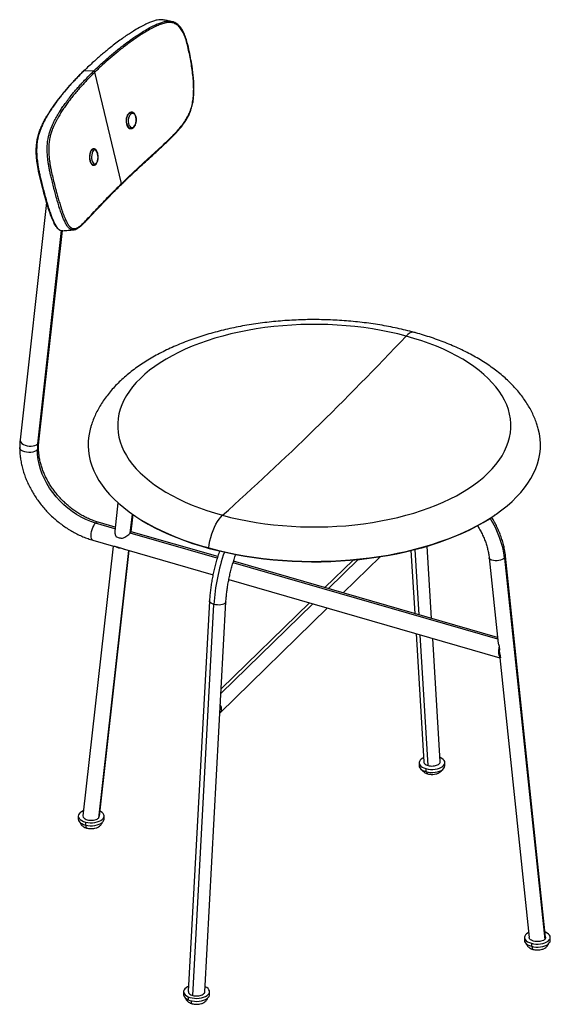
# Paper-space layout '_Trimetric' of a CAD drawing. Header units: millimetres. Extents: x -251 to 201, y -106 to 732.
import ezdxf

# ---------------------------------------------------------------- set-up
doc = ezdxf.new("R2010")
doc.units = ezdxf.units.MM

psp = doc.layouts.new('_Trimetric')

# ---------------------------------------------------------------- linework, layer by layer
at = {"color": 7, "linetype": 'Continuous', "lineweight": 25}
for p, q in [((-120.26, 729.79), (-121.68, 730.19)), ((-187.85, 687.85), (-196, 688.09)), ((-163.99, 592.17), (-186.78, 686.93)), ((-155.28, 652.95), (-155.68, 652.98)), ((-159.47, 642.85), (-159.84, 642.88)), ((-156.66, 639.01), (-156.26, 638.98)), ((-189.2, 621.02), (-189.65, 621.02)), ((-187.73, 621.82), (-188.17, 621.82)), ((-188.07, 607.82), (-187.63, 607.82)), ((-227.79, 576.12), (-250.35, 374.23)), ((-205.01, 552.82), (-204.68, 552.9)), ((-235.36, 370.71), (-215.08, 552.2)), ((-234.44, 372.45), (-214.36, 552.16)), ((-167.13, 320.77), (-169.84, 296.5)), ((-156.57, 294.84), (-154.76, 311.01)), ((-155.82, 295.87), (-154.17, 310.6)), ((-153.78, 310.33), (-152.98, 309.78)), ((152.98, 309.78), (153.78, 310.33)), ((-169.6, 298.61), (-186.1, 303.37)), ((-169.44, 300.03), (-184.01, 304.23)), ((-82.58, 273.48), (-156.57, 294.84)), ((-82.18, 274.84), (-155.8, 296.09)), ((-188.45, 288.86), (-170.98, 283.82)), ((-171.25, 283.89), (-196.89, 54.4)), ((-158.21, 280.13), (-183.65, 52.48)), ((-182.85, 53.95), (-157.6, 279.95)), ((-169.71, 283.8), (-164.09, 282.18)), ((-161.52, 281.09), (-86.19, 259.34)), ((-89.37, 281.88), (-89.84, 282.28)), ((82.29, 280.05), (85.54, 226.42)), ((89.14, 225.38), (85.77, 280.93)), ((99.81, 222.29), (96.09, 283.8)), ((156.12, 204.57), (-69.13, 269.6)), ((155.96, 206.09), (-68.73, 270.95)), ((33.05, 271.96), (9.02, 248.51)), ((37.35, 272.38), (12.01, 247.64)), ((24.49, 244.04), (56, 274.79)), ((148.81, 273.91), (156.5, 200.94)), ((161.93, 273.59), (196.1, -50.72)), ((196.89, -48.85), (162.74, 275.37)), ((-72.7, 255.45), (157.87, 188.88)), ((-89.19, 237.12), (-107.2, -95.13)), ((-93.19, -95.3), (-75.21, 236.37)), ((-1.16, 234.79), (-79.44, 158.39)), ((-4.15, 235.65), (-79.22, 162.38)), ((-103.48, -98.43), (-85.45, 234.2)), ((-80.34, 141.73), (11.32, 231.19)), ((86.57, 209.47), (93.19, 100.23)), ((96.91, 97.16), (90.16, 208.43)), ((107.2, 100.49), (100.84, 205.34)), ((157.36, 198.74), (157.72, 195.35)), ((157.77, 188.91), (182.85, -49.21)), ((158.04, 192.28), (158.4, 188.89)), ((89.19, 99.55), (89.19, 96.98)), ((95.06, 94.54), (95.06, 91.97)), ((111.19, 96.98), (111.19, 99.55)), ((-200.87, 54.17), (-200.87, 51.6)), ((-178.87, 51.6), (-178.87, 54.17)), ((-194.6, 49.06), (-194.6, 46.49)), ((178.87, -49.03), (178.87, -51.6)), ((200.87, -51.6), (200.87, -49.03)), ((184.74, -54.04), (184.74, -56.61)), ((-111.19, -95.22), (-111.19, -97.79)), ((-107.44, -99.48), (-107.44, -102.05)), ((-89.19, -97.79), (-89.19, -95.22))]:
    psp.add_line(p, q, dxfattribs=at)
at = {"color": 7, "linetype": 'Continuous', "lineweight": 25, "flags": 128}
for points in [[(-155.69, 652.98), (-155.9, 652.98), (-156.79, 652.79), (-157.65, 652.25), (-158.43, 651.4), (-159.11, 650.28), (-159.63, 648.94), (-159.99, 647.46), (-160.15, 645.9), (-160.11, 644.35), (-159.88, 642.88)], [(-159.47, 642.85), (-159.7, 644.32), (-159.74, 645.88), (-159.57, 647.43), (-159.22, 648.92), (-158.7, 650.25), (-158.02, 651.37), (-157.24, 652.22), (-156.38, 652.76), (-155.49, 652.95), (-155.32, 652.95)], [(-151.78, 648.58), (-152.21, 649.87), (-152.83, 650.9), (-153.6, 651.59), (-154.45, 651.89), (-155.34, 651.78), (-156.2, 651.27), (-156.98, 650.4), (-157.62, 649.22), (-158.08, 647.81), (-158.32, 646.28), (-158.33, 644.72), (-158.12, 643.24)], [(-158.12, 643.24), (-157.68, 641.94), (-157.06, 640.92), (-156.3, 640.23), (-155.44, 639.93), (-154.55, 640.04), (-153.69, 640.55), (-152.91, 641.42), (-152.28, 642.6), (-151.82, 644), (-151.58, 645.54), (-151.56, 647.1), (-151.78, 648.58)], [(-159.88, 642.88), (-159.46, 641.57), (-158.88, 640.48), (-158.16, 639.66), (-157.34, 639.16), (-156.67, 639.01)], [(-189.65, 621.02), (-190.24, 620.14), (-190.72, 619), (-191.07, 617.64), (-191.28, 616.15), (-191.33, 614.58), (-191.21, 613.03), (-190.95, 611.57), (-190.54, 610.27), (-190.01, 609.2), (-189.38, 608.41), (-188.69, 607.94), (-188.07, 607.82)], [(-187.61, 607.82), (-188.25, 607.95), (-188.94, 608.42), (-189.56, 609.2), (-190.09, 610.28), (-190.5, 611.57), (-190.77, 613.03), (-190.88, 614.59), (-190.84, 616.15), (-190.63, 617.64), (-190.28, 619), (-189.79, 620.14), (-189.2, 621.02)], [(-188.1, 620.14), (-188.68, 619.24), (-189.13, 618.04), (-189.42, 616.62), (-189.54, 615.07), (-189.47, 613.51), (-189.21, 612.04), (-188.79, 610.76), (-188.23, 609.76), (-187.58, 609.1), (-186.87, 608.83), (-186.16, 608.97), (-185.49, 609.51)], [(-185.49, 609.51), (-184.91, 610.41), (-184.45, 611.62), (-184.16, 613.04), (-184.05, 614.58), (-184.12, 616.14), (-184.37, 617.61), (-184.79, 618.89), (-185.35, 619.9), (-186, 620.55), (-186.71, 620.82), (-187.43, 620.68), (-188.1, 620.14)], [(78.09, 462.49), (71.17, 464.26), (64.1, 465.87), (56.9, 467.31), (49.57, 468.58), (42.14, 469.67), (34.61, 470.59), (27.01, 471.32), (19.36, 471.87), (11.66, 472.24), (3.94, 472.42), (-3.79, 472.43), (-11.51, 472.24), (-19.21, 471.88), (-26.86, 471.33), (-34.46, 470.6), (-41.99, 469.69), (-49.43, 468.6), (-56.76, 467.34), (-63.96, 465.9), (-71.04, 464.3), (-77.96, 462.52), (-84.71, 460.59), (-91.29, 458.49), (-97.67, 456.25), (-103.84, 453.85), (-109.79, 451.31), (-115.5, 448.63), (-120.97, 445.81), (-126.18, 442.87), (-131.12, 439.81), (-135.78, 436.63), (-140.15, 433.35), (-144.23, 429.97), (-147.99, 426.49), (-151.44, 422.92), (-154.56, 419.28), (-157.36, 415.57), (-159.82, 411.8), (-161.94, 407.97), (-163.71, 404.09), (-165.14, 400.18), (-166.21, 396.24), (-166.92, 392.27), (-167.28, 388.3), (-167.29, 384.32), (-166.93, 380.34), (-166.22, 376.37), (-165.16, 372.43), (-163.74, 368.52), (-161.98, 364.64), (-159.86, 360.81), (-157.41, 357.04), (-154.62, 353.32), (-151.5, 349.68), (-148.06, 346.12), (-144.3, 342.64), (-140.24, 339.25), (-135.87, 335.97), (-131.21, 332.79), (-126.28, 329.72), (-121.07, 326.78), (-115.61, 323.96), (-109.9, 321.28), (-103.96, 318.73), (-97.79, 316.33), (-91.41, 314.08), (-84.84, 311.99), (-78.09, 310.05)], [(-78.09, 310.05), (-71.17, 308.27), (-64.1, 306.66), (-56.9, 305.22), (-49.57, 303.95), (-42.14, 302.86), (-34.61, 301.95), (-27.01, 301.22), (-19.36, 300.66), (-11.66, 300.3), (-3.94, 300.11), (3.79, 300.11), (11.51, 300.29), (19.21, 300.66), (26.86, 301.2), (34.46, 301.93), (41.99, 302.84), (49.43, 303.93), (56.76, 305.19), (63.96, 306.63), (71.04, 308.24), (77.96, 310.01), (84.71, 311.95), (91.29, 314.04), (97.67, 316.29), (103.84, 318.69), (109.79, 321.23), (115.5, 323.91), (120.97, 326.72), (126.18, 329.66), (131.12, 332.73), (135.78, 335.9), (140.15, 339.19), (144.23, 342.57), (147.99, 346.05), (151.44, 349.61), (154.56, 353.25), (157.36, 356.96), (159.82, 360.74), (161.94, 364.57), (163.71, 368.44), (165.14, 372.35), (166.21, 376.3), (166.92, 380.26), (167.28, 384.24), (167.29, 388.22), (166.93, 392.2), (166.22, 396.16), (165.16, 400.1), (163.74, 404.02), (161.98, 407.89), (159.86, 411.72), (157.41, 415.5), (154.62, 419.21), (151.5, 422.85), (148.06, 426.42), (144.3, 429.9), (140.24, 433.28), (135.87, 436.57), (131.21, 439.75), (126.28, 442.81), (121.07, 445.75), (115.61, 448.57), (109.9, 451.25), (103.96, 453.8), (97.79, 456.2), (91.41, 458.45), (84.84, 460.55), (78.09, 462.49)], [(85.07, 465.6), (84.95, 465.63), (83.7, 465.74), (82.36, 465.47), (80.97, 464.83), (79.54, 463.83), (78.09, 462.49)], [(-190.35, 384.74), (-191.12, 381.81), (-191.93, 377.57), (-192.39, 373.31), (-192.49, 369.04), (-192.24, 364.78), (-191.62, 360.52), (-190.66, 356.28), (-189.34, 352.07), (-187.67, 347.89), (-185.65, 343.76), (-183.29, 339.67), (-180.59, 335.63), (-177.55, 331.66), (-174.19, 327.77), (-170.5, 323.94), (-166.5, 320.21), (-162.19, 316.57), (-157.58, 313.02), (-152.67, 309.58), (-147.49, 306.26), (-142.03, 303.05), (-136.31, 299.96), (-130.33, 297.01), (-124.12, 294.19), (-117.67, 291.51), (-111.01, 288.97), (-104.14, 286.59), (-97.08, 284.36), (-89.84, 282.28)], [(-89.84, 282.28), (-82.43, 280.37), (-74.87, 278.63), (-67.17, 277.06), (-59.35, 275.65), (-51.42, 274.43), (-43.39, 273.38), (-35.28, 272.5), (-27.1, 271.81), (-18.88, 271.3), (-10.62, 270.98), (-2.34, 270.83), (5.94, 270.87), (14.21, 271.09), (22.46, 271.5), (30.67, 272.09), (38.81, 272.86), (46.89, 273.81), (54.88, 274.94), (62.76, 276.24), (70.54, 277.72), (78.18, 279.37), (85.67, 281.18), (93.01, 283.16), (100.17, 285.31), (107.15, 287.6), (113.93, 290.05), (120.5, 292.65), (126.85, 295.4), (132.96, 298.27), (138.83, 301.29), (144.44, 304.43), (149.78, 307.69), (154.84, 311.06), (159.62, 314.55), (164.1, 318.14), (168.28, 321.82), (172.14, 325.6), (175.69, 329.45), (178.91, 333.38), (181.8, 337.38), (184.36, 341.44), (186.57, 345.55), (188.44, 349.71), (189.96, 353.9), (191.12, 358.12), (191.93, 362.37), (192.39, 366.63), (192.49, 370.9), (192.24, 375.16), (191.62, 379.42), (190.66, 383.65), (190.36, 384.7)], [(-250.35, 374.23), (-250.35, 374.13), (-250.22, 373.13), (-249.7, 372.13), (-248.81, 371.2), (-247.6, 370.38), (-246.13, 369.7), (-244.47, 369.21), (-242.71, 368.92), (-240.93, 368.85), (-239.22, 369.02), (-237.68, 369.39), (-236.37, 369.97), (-235.36, 370.71)], [(-235.36, 370.71), (-234.7, 371.59), (-234.44, 372.45)], [(-235.63, 365.68), (-236.64, 364.92), (-237.96, 364.29), (-239.51, 363.83), (-241.22, 363.56), (-243, 363.49), (-244.78, 363.62), (-246.44, 363.96), (-247.92, 364.48), (-249.14, 365.16), (-250.04, 365.95), (-250.57, 366.84), (-250.71, 367.61)], [(-186.1, 303.37), (-190.22, 304.72), (-194.3, 306.39), (-198.32, 308.36), (-202.25, 310.62), (-206.07, 313.16), (-209.74, 315.96), (-213.26, 318.99), (-216.59, 322.25), (-219.71, 325.71), (-222.59, 329.34), (-225.23, 333.13), (-227.6, 337.04), (-229.69, 341.05), (-231.48, 345.13), (-232.96, 349.26), (-234.13, 353.41), (-234.96, 357.55), (-235.47, 361.65), (-235.63, 365.68)], [(-89.84, 282.28), (-89.41, 285.24), (-88.81, 288.25), (-88.05, 291.25), (-87.14, 294.21), (-86.11, 297.07), (-84.95, 299.8), (-83.7, 302.35), (-82.36, 304.69), (-80.97, 306.77), (-79.54, 308.56), (-78.09, 310.05)], [(-188.45, 288.86), (-188.65, 288.94), (-189.22, 289.44), (-189.64, 290.3), (-189.89, 291.48), (-189.96, 292.9), (-189.84, 294.51), (-189.54, 296.22), (-189.07, 297.95), (-188.46, 299.61), (-187.73, 301.11), (-186.94, 302.39), (-186.1, 303.37)], [(-152.98, 309.78), (-151.88, 309.04), (-146.72, 305.73), (-141.29, 302.54), (-135.6, 299.47), (-129.66, 296.53), (-123.47, 293.72), (-117.06, 291.06), (-110.43, 288.53), (-103.6, 286.16), (-96.58, 283.94), (-89.37, 281.88)], [(-89.37, 281.88), (-82, 279.98), (-74.48, 278.25), (-66.82, 276.68), (-59.04, 275.29), (-51.15, 274.07), (-43.16, 273.02), (-35.09, 272.15), (-26.96, 271.47), (-18.78, 270.96), (-10.56, 270.63), (-2.33, 270.49), (5.91, 270.53), (14.14, 270.75), (22.34, 271.16), (30.51, 271.74), (38.61, 272.51), (46.64, 273.45), (54.59, 274.58), (62.44, 275.87), (70.17, 277.34), (77.77, 278.98), (85.23, 280.79), (92.53, 282.76), (99.65, 284.89), (106.6, 287.18), (113.34, 289.61), (119.88, 292.2), (126.19, 294.93), (132.27, 297.79), (138.11, 300.79), (143.69, 303.91), (149, 307.16), (152.98, 309.78)], [(161.93, 273.59), (161.05, 272.91), (159.91, 272.31), (158.55, 271.83), (157.06, 271.49), (155.5, 271.31), (153.96, 271.3), (152.51, 271.45), (151.22, 271.76), (150.16, 272.22), (149.38, 272.8), (148.92, 273.47), (148.81, 273.9)], [(-85.45, 234.2), (-86.75, 234.64), (-87.81, 235.18), (-88.6, 235.81), (-89.07, 236.47), (-89.19, 237.13)], [(-75.21, 236.36), (-75.21, 236.33), (-75.44, 235.67), (-76.01, 235.06), (-76.89, 234.54), (-78.03, 234.13), (-79.39, 233.84), (-80.88, 233.71), (-82.44, 233.72), (-83.99, 233.89), (-85.45, 234.2)], [(92.97, 103.82), (92.24, 103.46), (90.98, 102.64), (90.03, 101.72), (89.43, 100.72), (89.2, 99.68), (89.34, 98.64), (89.84, 97.63), (90.71, 96.68), (91.89, 95.83), (93.36, 95.11), (95.06, 94.54)], [(95.06, 94.54), (96.93, 94.14), (98.92, 93.92), (100.95, 93.9), (102.95, 94.07), (104.86, 94.42), (106.61, 94.95), (108.14, 95.64), (109.41, 96.45), (110.35, 97.38), (110.95, 98.38), (111.19, 99.42), (111.05, 100.46), (110.54, 101.47), (109.68, 102.42), (108.49, 103.27), (107.03, 103.99), (106.98, 104.01)], [(89.19, 96.98), (89.34, 96.07), (89.84, 95.06), (90.71, 94.11), (91.89, 93.26), (93.36, 92.54), (95.06, 91.97)], [(95.06, 91.97), (96.93, 91.57), (98.92, 91.35), (100.95, 91.33), (102.95, 91.49), (104.86, 91.85), (106.61, 92.38), (108.14, 93.06), (109.41, 93.88), (110.35, 94.81), (110.95, 95.81), (111.19, 96.84), (111.19, 96.98)], [(-196.41, 58.73), (-196.66, 58.63), (-198.13, 57.91), (-199.33, 57.07), (-200.2, 56.13), (-200.72, 55.11), (-200.87, 54.07), (-200.65, 53.03), (-200.05, 52.03), (-199.12, 51.11), (-197.86, 50.28), (-196.34, 49.59), (-194.6, 49.06)], [(-200.87, 51.6), (-200.87, 51.5), (-200.65, 50.46), (-200.05, 49.46), (-199.12, 48.53), (-197.86, 47.71), (-196.34, 47.02), (-194.6, 46.49)], [(-194.6, 49.06), (-192.69, 48.7), (-190.69, 48.52), (-188.66, 48.54), (-186.67, 48.75), (-184.79, 49.15), (-183.08, 49.72), (-181.61, 50.43), (-180.42, 51.28), (-179.54, 52.22), (-179.02, 53.23), (-178.87, 54.28), (-179.1, 55.32), (-179.69, 56.32), (-180.62, 57.24), (-181.88, 58.07), (-182.36, 58.32)], [(-194.6, 46.49), (-192.69, 46.13), (-190.69, 45.95), (-188.66, 45.97), (-186.67, 46.18), (-184.79, 46.58), (-183.08, 47.14), (-181.61, 47.86), (-180.42, 48.71), (-179.54, 49.65), (-179.02, 50.66), (-178.87, 51.6)], [(182.39, -44.88), (181.92, -45.12), (180.66, -45.94), (179.71, -46.86), (179.11, -47.86), (178.87, -48.9), (179.01, -49.94), (179.52, -50.95), (180.38, -51.9), (181.57, -52.75), (183.04, -53.47), (184.74, -54.04)], [(184.74, -54.04), (186.61, -54.44), (188.6, -54.66), (190.63, -54.68), (192.63, -54.52), (194.54, -54.16), (196.29, -53.63), (197.82, -52.95), (199.08, -52.13), (200.03, -51.2), (200.63, -50.2), (200.87, -49.16), (200.73, -48.12), (200.22, -47.11), (199.36, -46.16), (198.17, -45.31), (196.7, -44.59), (196.43, -44.48)], [(178.87, -51.6), (179.01, -52.51), (179.52, -53.52), (180.38, -54.47), (181.57, -55.32), (183.04, -56.04), (184.74, -56.61)], [(184.74, -56.61), (186.61, -57.01), (188.6, -57.23), (190.63, -57.25), (192.63, -57.09), (194.54, -56.73), (196.29, -56.2), (197.82, -55.52), (199.08, -54.7), (200.03, -53.77), (200.63, -52.77), (200.87, -51.74), (200.87, -51.6)], [(-106.96, -90.75), (-107.76, -91.11), (-109.1, -91.89), (-110.13, -92.79), (-110.83, -93.78), (-111.16, -94.81), (-111.12, -95.85), (-110.71, -96.88), (-109.94, -97.84), (-108.84, -98.72), (-107.44, -99.48)], [(-107.44, -99.48), (-105.8, -100.09), (-103.97, -100.54), (-102, -100.81), (-99.98, -100.88), (-97.96, -100.77), (-96.02, -100.46), (-94.22, -99.98), (-92.62, -99.33), (-91.29, -98.54), (-90.25, -97.65), (-89.56, -96.66), (-89.22, -95.63), (-89.26, -94.59), (-89.67, -93.56), (-90.44, -92.6), (-91.54, -91.72), (-92.94, -90.96)], [(-107.44, -102.05), (-105.8, -102.66), (-103.97, -103.11), (-102, -103.38), (-99.98, -103.46), (-97.96, -103.34), (-96.02, -103.03), (-94.22, -102.55), (-92.62, -101.9), (-91.29, -101.12), (-90.25, -100.22), (-89.56, -99.23), (-89.22, -98.2), (-89.19, -97.79)]]:
    psp.add_lwpolyline(points, dxfattribs=at)
at = {"color": 7, "linetype": 'Continuous', "lineweight": 25}
for centre, radius, start, end in [((-151.93, 648.84), 0.303, 299.93414, 4.57408), ((-159.34, 644.97), 2.12, 266.59153, 305.35996), ((-155.11, 643.21), 4.37, 184.69894, 255.24563), ((-188.09, 619.91), 1.91, 92.5342, 144.44793), ((-187.64, 619.9), 1.92, 93.28203, 144.38623), ((-189.24, 619.84), 1.19, 14.94296, 88.10036), ((-186.19, 609.31), 0.727, 320.89846, 16.24553), ((-2042.93, 2465.03), 2917, 314.45527, 316.6458), ((-1785.64, 2219.17), 2561.34, 311.80989, 314.1988), ((-190.32, 365.72), 45.32, 173.67117, 180.04629), ((-237.32, 367.68), 2.61, 310.20385, 358.52898), ((-184.33, 302.04), 2.22, 81.70039, 143.08494), ((83.25, 264.11), 79.25, 6.86929, 33.20644), ((83.61, 223.45), 169.4, 160.96585, 176.36208), ((160.6, 275.27), 2.14, 308.54046, 2.80773), ((-105.92, -96.93), 5.34, 189.26282, 253.43212)]:
    psp.add_arc(centre, radius, start, end, dxfattribs=at)
for points, knots in [([(-128.53, 731.4), (-128.7, 731.43), (-129.49, 731.61), (-131.22, 731.64), (-133.84, 731.37), (-136.98, 730.52), (-140.53, 729.19), (-144.55, 727.31), (-149.05, 724.89), (-153.4, 722.29), (-157.5, 719.65), (-161.38, 717), (-165.57, 714), (-170.03, 710.66), (-174.11, 707.47), (-177.78, 704.49), (-181.06, 701.74), (-184.47, 698.79), (-188.08, 695.56), (-191.98, 691.98), (-194.61, 689.44), (-196, 688.09)], [0, 0, 0, 0, 0.006544, 0.030689, 0.064854, 0.104971, 0.149655, 0.201702, 0.262812, 0.330986, 0.381296, 0.436344, 0.498574, 0.566137, 0.638066, 0.687832, 0.740804, 0.797074, 0.857199, 0.924609, 1, 1, 1, 1]), ([(-187.85, 687.85), (-186.37, 689.28), (-183.58, 691.97), (-179.45, 695.75), (-175.62, 699.14), (-172.02, 702.22), (-168.57, 705.08), (-165.23, 707.74), (-161.63, 710.54), (-157.77, 713.41), (-153.74, 716.28), (-150.01, 718.82), (-146.03, 721.37), (-141.79, 723.9), (-137.37, 726.25), (-133.43, 728.09), (-129.94, 729.37), (-126.85, 730.19), (-124.27, 730.43), (-122.63, 730.38), (-121.9, 730.21), (-121.79, 730.18)], [0, 0, 0, 0, 0.081982, 0.154441, 0.218952, 0.27929, 0.335685, 0.388754, 0.439543, 0.505739, 0.566662, 0.620643, 0.670105, 0.738399, 0.799623, 0.851778, 0.896573, 0.936816, 0.971133, 0.995424, 1, 1, 1, 1]), ([(-163.99, 592.17), (-162.12, 593.99), (-158.44, 597.56), (-152.77, 602.91), (-147.07, 608.21), (-141.2, 613.6), (-135.09, 619.17), (-128.79, 624.92), (-123.26, 630.1), (-118.63, 634.76), (-114.92, 638.79), (-111.66, 642.87), (-108.9, 646.98), (-106.68, 651.1), (-104.88, 655.6), (-103.65, 660.41), (-102.94, 665.3), (-102.63, 670.2), (-102.63, 675.04), (-102.92, 680.31), (-103.48, 686.04), (-104.35, 692.18), (-105.41, 698.28), (-106.6, 704.27), (-107.91, 710.18), (-109.38, 715.42), (-111.1, 719.89), (-113.07, 723.49), (-115.11, 725.98), (-117.01, 727.43), (-119.03, 728.56), (-121.75, 729.34), (-125.34, 729.26), (-129.09, 728.32), (-132.97, 726.86), (-136.77, 725.05), (-140.57, 723.02), (-145.73, 720), (-152.13, 715.78), (-159.69, 710.32), (-166.89, 704.7), (-173.76, 698.95), (-180.39, 693.06), (-184.61, 689.02), (-186.78, 686.93)], [0, 0, 0, 0, 0.037686, 0.073889, 0.108612, 0.143498, 0.179446, 0.215364, 0.250803, 0.271938, 0.292824, 0.313442, 0.32916, 0.344779, 0.360489, 0.376053, 0.391729, 0.407344, 0.422918, 0.438558, 0.459002, 0.479941, 0.50087, 0.521722, 0.542446, 0.563223, 0.578822, 0.594467, 0.610098, 0.617946, 0.625824, 0.641475, 0.657176, 0.675876, 0.694014, 0.712721, 0.73163, 0.750793, 0.791643, 0.832774, 0.875378, 0.915604, 0.956501, 1, 1, 1, 1]), ([(-164.13, 591.51), (-163.16, 592.45), (-161.4, 594.17), (-158.93, 596.54), (-156.93, 598.44), (-155.27, 600.01), (-152.34, 602.77), (-146.28, 608.41), (-139.39, 614.72), (-133.31, 620.26), (-129.96, 623.31), (-126.58, 626.44), (-123.17, 629.67), (-119.75, 633.07), (-116.27, 636.73), (-112.86, 640.74), (-110.08, 644.55), (-108, 648.02), (-106.4, 651.14), (-104.92, 654.74), (-103.77, 658.76), (-102.97, 662.94), (-102.5, 667.43), (-102.32, 672.03), (-102.41, 676.5), (-102.68, 680.78), (-103.09, 685.18), (-103.82, 690.83), (-104.91, 697.43), (-106.35, 704.77), (-107.83, 711.35), (-109.53, 717.03), (-111.19, 721.02), (-112.98, 724.11), (-114.53, 726.15), (-116.22, 727.72), (-117.81, 728.78), (-119.18, 729.51), (-120.04, 729.73), (-120.26, 729.79)], [0, 0, 0, 0, 0.030554, 0.055956, 0.07621, 0.091546, 0.105789, 0.163822, 0.268379, 0.298097, 0.327807, 0.357506, 0.387204, 0.416928, 0.446932, 0.478549, 0.508859, 0.525641, 0.543473, 0.563841, 0.584707, 0.605807, 0.626961, 0.651785, 0.67492, 0.695016, 0.717711, 0.743431, 0.784135, 0.823633, 0.863157, 0.892843, 0.921485, 0.93701, 0.956922, 0.968573, 0.981433, 0.995296, 1, 1, 1, 1]), ([(-121.78, 730.21), (-122.91, 730.41), (-125.16, 730.82), (-127.4, 731.22), (-128.53, 731.42)], [0, 0, 0, 0, 0.4999994, 1, 1, 1, 1]), ([(-121.79, 730.18), (-121.32, 730.13), (-120.81, 730.08), (-120.35, 729.85), (-120.32, 729.83)], [0, 0, 0, 0, 0.930332, 1, 1, 1, 1]), ([(-196, 688.09), (-197.51, 686.6), (-200.36, 683.79), (-204.2, 679.78), (-207.54, 676.15), (-210.51, 672.79), (-213.2, 669.63), (-215.65, 666.61), (-218.17, 663.39), (-220.7, 659.99), (-223.14, 656.5), (-225.22, 653.33), (-227.29, 649.97), (-229.32, 646.37), (-231.23, 642.55), (-232.76, 639.04), (-233.96, 635.75), (-234.88, 632.68), (-235.49, 629.87), (-235.89, 627.32), (-236.21, 624.22), (-236.35, 620.19), (-236.18, 615.95), (-235.85, 612.53), (-235.5, 609.69), (-235.02, 606.62), (-234.4, 603.26), (-233.65, 599.67), (-232.71, 595.62), (-231.57, 591.06), (-230.29, 586.11), (-228.89, 580.95), (-227.47, 575.93), (-226.01, 571.19), (-224.63, 567.04), (-223.3, 563.41), (-222.01, 560.34), (-220.58, 557.38), (-218.95, 554.76), (-217.09, 552.87), (-215.43, 552.09), (-214.4, 552.21), (-214, 552.25)], [0, 0, 0, 0, 0.0450194, 0.0846899, 0.1199793, 0.1529748, 0.1837501, 0.2127479, 0.2404796, 0.2765509, 0.3094162, 0.3381907, 0.3639281, 0.3998548, 0.4319764, 0.459227, 0.4828614, 0.5037503, 0.5216096, 0.534384, 0.5465829, 0.5704986, 0.593158, 0.6051727, 0.6176633, 0.6325272, 0.6486735, 0.6662487, 0.6859353, 0.7104396, 0.737503, 0.7644306, 0.7936061, 0.8199418, 0.8448997, 0.867154, 0.8876916, 0.9070133, 0.9332259, 0.9581648, 0.9839101, 1, 1, 1, 1]), ([(-204.73, 552.93), (-205.25, 552.88), (-206.39, 552.76), (-208.15, 553.61), (-209.99, 555.54), (-211.6, 558.18), (-213.02, 561.15), (-214.3, 564.24), (-215.63, 567.88), (-217.01, 572.05), (-218.46, 576.79), (-219.88, 581.81), (-221.28, 586.98), (-222.56, 591.93), (-223.69, 596.5), (-224.63, 600.54), (-225.38, 604.13), (-226, 607.48), (-226.49, 610.55), (-226.84, 613.37), (-227.18, 616.78), (-227.37, 620.99), (-227.24, 625.01), (-226.93, 628.08), (-226.55, 630.6), (-225.95, 633.38), (-225.06, 636.42), (-223.89, 639.66), (-222.38, 643.12), (-220.51, 646.89), (-218.52, 650.45), (-216.47, 653.79), (-214.37, 656.97), (-211.92, 660.47), (-209.1, 664.26), (-206.32, 667.78), (-203.65, 671), (-201.15, 673.9), (-198.4, 676.98), (-195.31, 680.3), (-191.8, 683.94), (-189.22, 686.5), (-187.85, 687.85)], [0, 0, 0, 0, 0.020881, 0.046477, 0.071364, 0.097611, 0.116999, 0.137633, 0.160011, 0.185122, 0.21163, 0.241003, 0.268116, 0.295368, 0.320044, 0.339868, 0.357564, 0.373815, 0.388766, 0.401318, 0.413376, 0.436056, 0.459896, 0.472018, 0.484691, 0.50238, 0.523043, 0.546407, 0.573334, 0.605068, 0.640557, 0.666459, 0.69551, 0.72874, 0.76517, 0.80404, 0.830916, 0.859532, 0.889991, 0.922518, 0.95904, 1, 1, 1, 1]), ([(-186.78, 686.93), (-188.02, 685.7), (-190.39, 683.37), (-193.72, 679.93), (-196.89, 676.54), (-199.95, 673.14), (-202.94, 669.66), (-205.75, 666.23), (-208.4, 662.84), (-210.9, 659.47), (-213.28, 656.07), (-215.57, 652.59), (-217.42, 649.52), (-218.89, 646.89), (-220.05, 644.69), (-221.15, 642.43), (-222.17, 640.15), (-223.19, 637.6), (-224.19, 634.68), (-225.12, 631.17), (-225.78, 627.15), (-226.08, 622.61), (-226.02, 618.55), (-225.77, 615.26), (-225.48, 612.52), (-225.07, 609.55), (-224.52, 606.37), (-223.71, 602.23), (-222.57, 597.24), (-221.12, 591.47), (-219.76, 586.25), (-218.48, 581.59), (-217.3, 577.43), (-216.08, 573.41), (-214.94, 569.93), (-213.93, 567.04), (-213.03, 564.64), (-211.95, 562.03), (-210.64, 559.27), (-209.09, 556.71), (-207.44, 554.86), (-205.76, 553.95), (-204.07, 553.79), (-202.21, 554.31), (-200.18, 555.48), (-197.96, 557.3), (-194.98, 560.1), (-191.14, 564.14), (-186.29, 569.37), (-181.21, 574.75), (-175.87, 580.3), (-170.21, 586.06), (-166.1, 590.11), (-163.99, 592.17)], [0, 0, 0, 0, 0.025558, 0.048622, 0.071024, 0.095346, 0.117996, 0.141625, 0.164012, 0.185213, 0.207816, 0.229639, 0.251307, 0.264388, 0.276765, 0.289772, 0.302741, 0.314132, 0.329848, 0.345582, 0.361217, 0.376926, 0.392513, 0.400359, 0.408289, 0.418594, 0.429026, 0.439737, 0.460456, 0.481331, 0.502113, 0.51772, 0.533361, 0.549375, 0.564606, 0.575254, 0.585577, 0.595897, 0.611496, 0.627155, 0.642753, 0.658402, 0.674021, 0.689605, 0.710218, 0.730972, 0.751816, 0.792465, 0.834212, 0.87589, 0.915292, 0.956661, 1, 1, 1, 1]), ([(-196.26, 687.99), (-197.21, 687.06), (-198.95, 685.34), (-201.26, 683), (-203.08, 681.1), (-204.55, 679.56), (-205.83, 678.19), (-207.64, 676.22), (-209.99, 673.58), (-212.98, 670.12), (-214.9, 667.71), (-215.92, 666.42)], [0, 0, 0, 0, 0.132296, 0.24265, 0.331098, 0.398263, 0.459705, 0.522277, 0.673387, 0.825209, 1, 1, 1, 1]), ([(-196.26, 687.99), (-196.24, 688), (-196.22, 688.04), (-196.13, 688.08), (-196.05, 688.09), (-196, 688.09)], [0, 0, 0, 0, 0.190281, 0.473633, 1, 1, 1, 1]), ([(-187.85, 687.85), (-187.74, 687.83), (-187.57, 687.81), (-187.34, 687.69), (-187.18, 687.57), (-187.03, 687.43), (-186.87, 687.22), (-186.82, 687.04), (-186.78, 686.93)], [0, 0, 0, 0, 0.239457, 0.368361, 0.5, 0.631639, 0.760543, 1, 1, 1, 1]), ([(-215.92, 666.42), (-216.5, 665.72), (-218.7, 663.02), (-221.75, 658.79), (-224.98, 654.09), (-226.62, 651.34), (-227.34, 650.14)], [0, 0, 0, 0, 0.135422, 0.516656, 0.788817, 1, 1, 1, 1]), ([(-219.72, 555.8), (-220.06, 556.31), (-220.75, 557.37), (-221.78, 559.35), (-223.2, 562.45), (-224.91, 566.95), (-226.85, 572.86), (-228.7, 579.14), (-230.29, 584.92), (-231.64, 590.11), (-232.76, 594.57), (-233.84, 599.1), (-234.72, 603.24), (-235.4, 606.98), (-235.9, 610.27), (-236.36, 614.15), (-236.6, 617.79), (-236.61, 621.06), (-236.53, 623.38), (-236.36, 625.61), (-236.1, 627.71), (-235.75, 629.78), (-235.13, 632.58), (-234.14, 635.83), (-232.74, 639.49), (-231.18, 642.91), (-229.46, 646.23), (-228.21, 648.55), (-227.47, 649.73), (-227.39, 649.85)], [0, 0, 0, 0, 0.025896, 0.053594, 0.0833, 0.144732, 0.206551, 0.268749, 0.332316, 0.373822, 0.416403, 0.457398, 0.498484, 0.526896, 0.554152, 0.581463, 0.622936, 0.643312, 0.664398, 0.683862, 0.704036, 0.725103, 0.747226, 0.796211, 0.843875, 0.893281, 0.943168, 0.993856, 1, 1, 1, 1]), ([(-156.21, 639.02), (-156.1, 639), (-155.68, 638.94), (-154.93, 639.16), (-154.05, 639.64), (-153.25, 640.4), (-152.55, 641.41), (-151.99, 642.65), (-151.59, 644.04), (-151.37, 645.51), (-151.34, 647), (-151.47, 648.12), (-151.6, 648.72), (-151.63, 648.86)], [0, 0, 0, 0, 0.03208, 0.127733, 0.223551, 0.323865, 0.429206, 0.536943, 0.644545, 0.75175, 0.85888, 0.966341, 1, 1, 1, 1]), ([(-151.63, 648.86), (-151.69, 649.1), (-151.87, 649.79), (-152.31, 650.81), (-152.99, 651.79), (-153.78, 652.47), (-154.58, 652.87), (-155.11, 652.9), (-155.34, 652.91)], [0, 0, 0, 0, 0.1073, 0.311417, 0.518409, 0.700759, 0.874345, 1, 1, 1, 1]), ([(-185.62, 608.85), (-185.5, 609), (-185.15, 609.44), (-184.69, 610.35), (-184.28, 611.6), (-184.02, 613), (-183.91, 614.47), (-183.96, 615.95), (-184.16, 617.38), (-184.51, 618.71), (-185.01, 619.88), (-185.63, 620.8), (-186.35, 621.43), (-187.07, 621.79), (-187.56, 621.79), (-187.76, 621.79)], [0, 0, 0, 0, 0.045718, 0.129904, 0.214889, 0.298939, 0.382196, 0.46517, 0.548328, 0.632094, 0.717153, 0.804332, 0.879927, 0.948912, 1, 1, 1, 1]), ([(-187.6, 607.85), (-187.53, 607.84), (-187.19, 607.81), (-186.59, 608.04), (-186.01, 608.43), (-185.71, 608.75), (-185.62, 608.85)], [0, 0, 0, 0, 0.083724, 0.455314, 0.825897, 1, 1, 1, 1]), ([(-204.34, 552.98), (-203.93, 553.06), (-202.96, 553.24), (-201.61, 553.97), (-200.35, 554.81), (-199.27, 555.65), (-197.93, 556.78), (-196.29, 558.31), (-193.81, 560.8), (-190.76, 564.04), (-187.23, 567.83), (-183.75, 571.53), (-180.37, 575.1), (-177.67, 577.9), (-175.76, 579.87), (-174.65, 581.01), (-173.38, 582.3), (-171.77, 583.93), (-169.69, 586.02), (-167.11, 588.59), (-165.17, 590.49), (-164.13, 591.51)], [0, 0, 0, 0, 0.030513, 0.071014, 0.104699, 0.134293, 0.163279, 0.218728, 0.273595, 0.37166, 0.469792, 0.553088, 0.636339, 0.718729, 0.744632, 0.769244, 0.795499, 0.831418, 0.877465, 0.933651, 1, 1, 1, 1]), ([(-163.99, 592.17), (-163.98, 592.06), (-163.95, 591.89), (-164.01, 591.69), (-164.07, 591.58), (-164.12, 591.53), (-164.13, 591.52)], [0, 0, 0, 0, 0.440473, 0.677587, 0.919733, 1, 1, 1, 1]), ([(-219.51, 555.36), (-219.5, 555.35), (-219.17, 554.85), (-218.5, 554.1), (-217.54, 553.18), (-216.91, 552.84), (-216.6, 552.67)], [0, 0, 0, 0, 0.009388, 0.374583, 0.691926, 1, 1, 1, 1]), ([(-214, 552.14), (-212.5, 552.25), (-209.5, 552.48), (-206.5, 552.71), (-205, 552.82)], [0, 0, 0, 0, 0.500001, 1, 1, 1, 1]), ([(-216.6, 552.67), (-216.56, 552.64), (-216.13, 552.38), (-215.26, 552.16), (-214.44, 552.14), (-214.01, 552.14)], [0, 0, 0, 0, 0.049847, 0.502509, 1, 1, 1, 1]), ([(85.07, 465.6), (83.82, 465.94), (80.22, 466.9), (74.17, 468.36), (66.89, 469.94), (59.51, 471.35), (52.04, 472.59), (44.5, 473.67), (36.88, 474.57), (29.22, 475.3), (21.51, 475.86), (13.77, 476.25), (6.01, 476.47), (-1.76, 476.52), (-9.53, 476.39), (-17.28, 476.1), (-25, 475.63), (-32.69, 474.99), (-40.33, 474.18), (-47.91, 473.2), (-55.41, 472.06), (-62.84, 470.74), (-70.17, 469.26), (-77.39, 467.61), (-84.5, 465.79), (-91.49, 463.81), (-98.34, 461.66), (-105.04, 459.35), (-111.59, 456.88), (-117.97, 454.24), (-124.18, 451.45), (-130.19, 448.49), (-136.01, 445.38), (-141.62, 442.1), (-147, 438.67), (-152.14, 435.09), (-157.04, 431.35), (-161.67, 427.48), (-166.02, 423.47), (-170.07, 419.33), (-173.82, 415.08), (-177.25, 410.73), (-180.35, 406.28), (-183.12, 401.77), (-185.55, 397.19), (-187.64, 392.56), (-189.24, 388.43), (-190, 385.8), (-190.3, 384.77)], [0, 0, 0, 0, 0.011805, 0.034071, 0.0563, 0.078495, 0.10066, 0.122799, 0.144914, 0.167011, 0.189092, 0.211162, 0.233224, 0.255283, 0.277342, 0.299403, 0.321471, 0.343549, 0.365641, 0.387751, 0.409882, 0.432039, 0.454227, 0.476448, 0.498707, 0.521008, 0.543354, 0.565749, 0.588195, 0.610694, 0.633246, 0.655849, 0.6785, 0.70119, 0.723907, 0.74663, 0.769329, 0.791971, 0.814516, 0.83692, 0.859136, 0.881122, 0.902838, 0.924258, 0.945366, 0.966163, 0.986662, 1, 1, 1, 1]), ([(190.33, 384.72), (189.96, 385.98), (189.11, 388.78), (187.44, 393.03), (185.4, 397.5), (183.03, 401.91), (180.36, 406.26), (177.37, 410.55), (174.08, 414.76), (170.47, 418.89), (166.56, 422.93), (162.36, 426.86), (157.86, 430.69), (153.09, 434.39), (148.05, 437.96), (142.76, 441.39), (137.23, 444.68), (131.48, 447.82), (125.52, 450.81), (119.36, 453.64), (113.02, 456.31), (106.51, 458.82), (99.83, 461.17), (93.13, 463.31), (88.17, 464.75), (85.51, 465.48), (85.07, 465.6)], [0, 0, 0, 0, 0.0325886, 0.0724037, 0.1126554, 0.15341, 0.194717, 0.2366051, 0.27908, 0.3221228, 0.3656913, 0.4097237, 0.4541442, 0.4988704, 0.54382, 0.588917, 0.6340953, 0.6792965, 0.7244716, 0.7695932, 0.814643, 0.8596099, 0.9044883, 0.9492768, 0.9916008, 1, 1, 1, 1]), ([(-250.35, 374.23), (-250.42, 373.47), (-250.65, 371.28), (-250.68, 369.05), (-250.71, 367.6)], [0, 0, 0, 0, 0.3505475, 1, 1, 1, 1]), ([(-234.71, 367.6), (-234.7, 368.18), (-234.69, 369.83), (-234.54, 371.42), (-234.44, 372.45)], [0, 0, 0, 0, 0.350478, 1, 1, 1, 1]), ([(-250.71, 367.6), (-250.7, 366.82), (-250.68, 364.62), (-250.41, 360.96), (-249.82, 356.64), (-248.94, 352.29), (-247.79, 347.94), (-246.36, 343.6), (-244.67, 339.31), (-242.71, 335.07), (-240.51, 330.91), (-238.06, 326.84), (-235.39, 322.87), (-232.5, 319.04), (-229.4, 315.35), (-226.11, 311.82), (-222.65, 308.46), (-219.02, 305.29), (-215.24, 302.32), (-211.34, 299.56), (-207.31, 297.03), (-203.19, 294.74), (-198.98, 292.7), (-194.71, 290.92), (-191.19, 289.68), (-189.09, 289.05), (-188.45, 288.86)], [0, 0, 0, 0, 0.023868, 0.067033, 0.110259, 0.153574, 0.196956, 0.240387, 0.283852, 0.327339, 0.370838, 0.414343, 0.457851, 0.50136, 0.544871, 0.588387, 0.631908, 0.675437, 0.718976, 0.762527, 0.806092, 0.849671, 0.893263, 0.936865, 0.980468, 1, 1, 1, 1]), ([(-184.01, 304.23), (-184.63, 304.42), (-186.46, 304.97), (-189.52, 306.08), (-193.17, 307.64), (-196.77, 309.45), (-200.31, 311.5), (-203.77, 313.77), (-207.13, 316.25), (-210.36, 318.93), (-213.46, 321.8), (-216.4, 324.83), (-219.17, 328.01), (-221.75, 331.33), (-224.13, 334.75), (-226.29, 338.27), (-228.22, 341.86), (-229.91, 345.5), (-231.36, 349.18), (-232.56, 352.86), (-233.5, 356.52), (-234.18, 360.16), (-234.59, 363.68), (-234.7, 366.15), (-234.71, 367.42), (-234.71, 367.6)], [0, 0, 0, 0, 0.023531, 0.069831, 0.116139, 0.162435, 0.208728, 0.255024, 0.301324, 0.347629, 0.393936, 0.440241, 0.48654, 0.532826, 0.579095, 0.625343, 0.671568, 0.717771, 0.763955, 0.810127, 0.856296, 0.902478, 0.948698, 0.992762, 1, 1, 1, 1]), ([(162.74, 275.37), (162.65, 276.15), (162.39, 278.36), (161.74, 282.02), (160.72, 286.34), (159.41, 290.64), (157.84, 294.92), (156, 299.15), (153.9, 303.3), (152.17, 306.42), (151.07, 308.1), (150.83, 308.47)], [0, 0, 0, 0, 0.069683, 0.197246, 0.324912, 0.452724, 0.58064, 0.708622, 0.836645, 0.964687, 1, 1, 1, 1]), ([(-169.77, 296.46), (-169.82, 296.18), (-169.94, 295.39), (-169.71, 294.42), (-169.44, 293.53), (-169.22, 292.93), (-168.93, 292.39), (-168.78, 292.11)], [0, 0, 0, 0, 0.206354, 0.602328, 0.625029, 0.800738, 1, 1, 1, 1]), ([(-163.16, 290.49), (-162.54, 290.79), (-161.29, 291.38), (-159.47, 292.54), (-158.06, 293.56), (-157.11, 294.33), (-156.74, 294.67), (-156.57, 294.84)], [0, 0, 0, 0, 0.249016, 0.498984, 0.749156, 0.876633, 1, 1, 1, 1]), ([(-156.57, 294.84), (-156.42, 294.99), (-156.12, 295.3), (-155.86, 295.66), (-155.88, 295.78), (-155.89, 295.83)], [0, 0, 0, 0, 0.341898, 0.695182, 1, 1, 1, 1]), ([(138.83, 301.25), (139.19, 300.7), (140.3, 298.97), (141.94, 295.98), (143.73, 292.32), (145.27, 288.61), (146.56, 284.89), (147.58, 281.17), (148.36, 277.49), (148.67, 275.09), (148.81, 273.91)], [0, 0, 0, 0, 0.063478, 0.197765, 0.331996, 0.466177, 0.600324, 0.734455, 0.868607, 1, 1, 1, 1]), ([(-168.78, 292.11), (-168.39, 291.86), (-167.6, 291.36), (-165.71, 290.71), (-164.12, 290.57), (-163.16, 290.49)], [0, 0, 0, 0, 0.2771788, 0.5621446, 1, 1, 1, 1]), ([(-170.92, 283.85), (-170.84, 283.82), (-170.61, 283.73), (-170.06, 283.78), (-169.71, 283.8)], [0, 0, 0, 0, 0.346969, 1, 1, 1, 1]), ([(-169.71, 283.8), (-169.4, 283.58), (-169.04, 283.36), (-168.21, 282.97), (-167.75, 282.79), (-166.76, 282.51), (-166.23, 282.4), (-165.16, 282.24), (-164.62, 282.2), (-164.09, 282.18)], [0, 0, 0, 0, 0.25, 0.25, 0.5, 0.5, 0.75, 0.75, 1, 1, 1, 1]), ([(-164.09, 282.18), (-163.51, 281.88), (-162.64, 281.42), (-161.83, 281.21), (-161.55, 281.15)], [0, 0, 0, 0, 0.667646, 1, 1, 1, 1]), ([(-80.58, 279.74), (-80.59, 279.72), (-81.12, 278.24), (-82.07, 275.24), (-83.43, 270.73), (-84.65, 266.18), (-85.74, 261.6), (-86.69, 257.02), (-87.51, 252.46), (-88.19, 247.94), (-88.71, 243.46), (-89.03, 239.86), (-89.15, 237.77), (-89.19, 237.12)], [0, 0, 0, 0, 0.001286, 0.106869, 0.21238, 0.317859, 0.423347, 0.528873, 0.634477, 0.740204, 0.846102, 0.952222, 1, 1, 1, 1]), ([(-75.21, 236.37), (-75.17, 237.04), (-75.05, 239), (-74.75, 242.34), (-74.27, 246.39), (-73.64, 250.51), (-72.88, 254.7), (-71.99, 258.91), (-70.98, 263.13), (-69.84, 267.33), (-68.58, 271.49), (-67.55, 274.64), (-66.92, 276.37), (-66.77, 276.77)], [0, 0, 0, 0, 0.053304, 0.154394, 0.25574, 0.357344, 0.45915, 0.561106, 0.663161, 0.765273, 0.867396, 0.969473, 1, 1, 1, 1]), ([(156.45, 201.63), (156.51, 201.18), (156.66, 200.22), (157.12, 199.25), (157.36, 198.74)], [0, 0, 0, 0, 0.468785, 1, 1, 1, 1]), ([(157.36, 198.74), (157.19, 198.03), (156.85, 196.56), (156.7, 194.24), (156.87, 191.95), (157.42, 189.97), (158.08, 189.24), (158.4, 188.89)], [0, 0, 0, 0, 0.17697, 0.367241, 0.563483, 0.790106, 1, 1, 1, 1]), ([(158.04, 192.28), (157.91, 192.79), (157.69, 193.71), (157.71, 194.84), (157.72, 195.35)], [0, 0, 0, 0, 0.5600187, 1, 1, 1, 1]), ([(158.4, 188.89), (158.33, 188.88), (158.24, 188.87), (158.04, 188.86), (158.01, 188.9), (157.98, 188.94)], [0, 0, 0, 0, 0.309345, 0.40439, 1, 1, 1, 1]), ([(-79.96, 148.72), (-79.68, 148.07), (-79.09, 146.67), (-79.05, 144.63), (-79.51, 142.88), (-80.12, 142.06), (-80.42, 141.66)], [0, 0, 0, 0, 0.256488, 0.55082, 0.780707, 1, 1, 1, 1]), ([(91.32, 93.79), (91.35, 93.71), (91.75, 92.77), (93.01, 91.73), (94.77, 90.64), (95.85, 90.29), (96.4, 90.12)], [0, 0, 0, 0, 0.037943, 0.495602, 0.743353, 1, 1, 1, 1]), ([(93.27, 100.23), (93.26, 100.08), (93.22, 99.59), (93.85, 98.7), (95.07, 97.76), (96.35, 97.34), (96.91, 97.16)], [0, 0, 0, 0, 0.117596, 0.388257, 0.730054, 1, 1, 1, 1]), ([(96.4, 90.12), (96.93, 89.99), (97.96, 89.76), (99.98, 89.6), (102.16, 89.69), (104.16, 90.13), (105.49, 90.62), (106.72, 91.24), (107.81, 92.09), (108.59, 92.94), (108.87, 93.43), (108.95, 93.58)], [0, 0, 0, 0, 0.121646, 0.232563, 0.421541, 0.567892, 0.671272, 0.750643, 0.876887, 0.964156, 1, 1, 1, 1]), ([(96.91, 97.16), (97.52, 97.02), (98.9, 96.72), (101.13, 96.72), (103.28, 97.06), (105.1, 97.7), (106.48, 98.65), (107.2, 99.64), (107.14, 100.26), (107.12, 100.49)], [0, 0, 0, 0, 0.1354735, 0.3070057, 0.4428378, 0.5928675, 0.7511789, 0.9094902, 1, 1, 1, 1]), ([(95.62, 91.88), (95.62, 91.84), (95.65, 91.31), (95.84, 90.75), (96.13, 90.25), (96.31, 90.16), (96.4, 90.12)], [0, 0, 0, 0, 0.044308, 0.571153, 0.804621, 1, 1, 1, 1]), ([(-196.78, 54.4), (-196.82, 54.13), (-196.92, 53.53), (-196.26, 52.58), (-195.05, 51.65), (-193.2, 50.93), (-191, 50.55), (-188.8, 50.55), (-186.65, 50.89), (-184.82, 51.54), (-184, 52.19), (-183.65, 52.48)], [0, 0, 0, 0, 0.079909, 0.184462, 0.299944, 0.4218, 0.543656, 0.659137, 0.76369, 0.895723, 1, 1, 1, 1]), ([(-183.65, 52.48), (-183.35, 52.8), (-182.92, 53.27), (-182.95, 53.78), (-182.96, 53.95)], [0, 0, 0, 0, 0.667512, 1, 1, 1, 1]), ([(-199.24, 48.72), (-199.06, 48.26), (-198.56, 46.91), (-197.07, 45.53), (-195.29, 44.46), (-194.21, 44.11), (-193.67, 43.93)], [0, 0, 0, 0, 0.196546, 0.578756, 0.785664, 1, 1, 1, 1]), ([(-194.5, 46.47), (-194.49, 46.16), (-194.45, 45.35), (-194.23, 44.55), (-193.93, 44.06), (-193.75, 43.97), (-193.67, 43.93)], [0, 0, 0, 0, 0.25548, 0.665912, 0.847793, 1, 1, 1, 1]), ([(-193.67, 43.93), (-193.13, 43.81), (-192.11, 43.57), (-190.09, 43.41), (-187.91, 43.51), (-185.91, 43.95), (-184.57, 44.43), (-183.34, 45.05), (-182.24, 45.89), (-181.3, 47.01), (-180.7, 47.95), (-180.5, 48.6), (-180.43, 48.8)], [0, 0, 0, 0, 0.109066, 0.208513, 0.377948, 0.509165, 0.601854, 0.673016, 0.786205, 0.86445, 0.958773, 1, 1, 1, 1]), ([(196.1, -50.72), (195.74, -51.01), (194.93, -51.66), (193.09, -52.31), (190.94, -52.66), (188.74, -52.65), (186.55, -52.28), (184.69, -51.56), (183.49, -50.62), (182.88, -49.81), (182.93, -49.34), (182.95, -49.21)], [0, 0, 0, 0, 0.1087203, 0.2463785, 0.3553866, 0.4757887, 0.6028368, 0.729885, 0.850287, 0.9592952, 1, 1, 1, 1]), ([(196.8, -48.85), (196.83, -49.16), (196.9, -49.81), (196.37, -50.41), (196.1, -50.72)], [0, 0, 0, 0, 0.471913, 1, 1, 1, 1]), ([(180.48, -54.43), (180.66, -54.91), (181.17, -56.28), (182.67, -57.67), (184.45, -58.75), (185.53, -59.1), (186.08, -59.28)], [0, 0, 0, 0, 0.203691, 0.582502, 0.78757, 1, 1, 1, 1]), ([(185.24, -56.7), (185.25, -57.02), (185.29, -57.85), (185.52, -58.65), (185.81, -59.15), (185.99, -59.23), (186.08, -59.27)], [0, 0, 0, 0, 0.263171, 0.669363, 0.849365, 1, 1, 1, 1]), ([(186.08, -59.28), (186.61, -59.4), (187.64, -59.64), (189.66, -59.8), (191.84, -59.7), (193.83, -59.26), (195.17, -58.77), (196.4, -58.15), (197.5, -57.31), (198.45, -56.19), (199.05, -55.23), (199.27, -54.55), (199.34, -54.33)], [0, 0, 0, 0, 0.108445, 0.207325, 0.375795, 0.506263, 0.598424, 0.669181, 0.781725, 0.859524, 0.95331, 1, 1, 1, 1]), ([(-107.11, -95.13), (-107.14, -95.36), (-107.19, -95.92), (-106.55, -96.88), (-105.31, -97.82), (-104.04, -98.24), (-103.48, -98.43)], [0, 0, 0, 0, 0.165832, 0.421697, 0.74481, 1, 1, 1, 1]), ([(-103.48, -98.43), (-102.87, -98.56), (-101.48, -98.86), (-99.25, -98.87), (-97.11, -98.52), (-95.28, -97.88), (-93.92, -96.93), (-93.22, -96.01), (-93.26, -95.46), (-93.27, -95.3)], [0, 0, 0, 0, 0.1393779, 0.3158538, 0.4556006, 0.6099543, 0.7728283, 0.9357023, 1, 1, 1, 1]), ([(-109.51, -100.79), (-109.35, -101.21), (-108.86, -102.52), (-107.39, -103.86), (-105.61, -104.94), (-104.54, -105.29), (-103.99, -105.46)], [0, 0, 0, 0, 0.183218, 0.571768, 0.782108, 1, 1, 1, 1]), ([(-104.83, -102.86), (-104.81, -103.19), (-104.78, -104.03), (-104.55, -104.84), (-104.25, -105.34), (-104.07, -105.42), (-103.99, -105.46)], [0, 0, 0, 0, 0.267647, 0.671371, 0.85028, 1, 1, 1, 1]), ([(-103.99, -105.46), (-103.45, -105.59), (-102.43, -105.82), (-100.41, -105.99), (-98.23, -105.89), (-96.23, -105.45), (-94.89, -104.96), (-93.67, -104.34), (-92.56, -103.5), (-91.62, -102.38), (-91.03, -101.47), (-90.83, -100.84), (-90.78, -100.66)], [0, 0, 0, 0, 0.109581, 0.209496, 0.379731, 0.511566, 0.604692, 0.67619, 0.789913, 0.868527, 0.963295, 1, 1, 1, 1])]:
    psp.add_open_spline(points, degree=3, knots=knots, dxfattribs=at)

doc.saveas('drawing.dxf')
